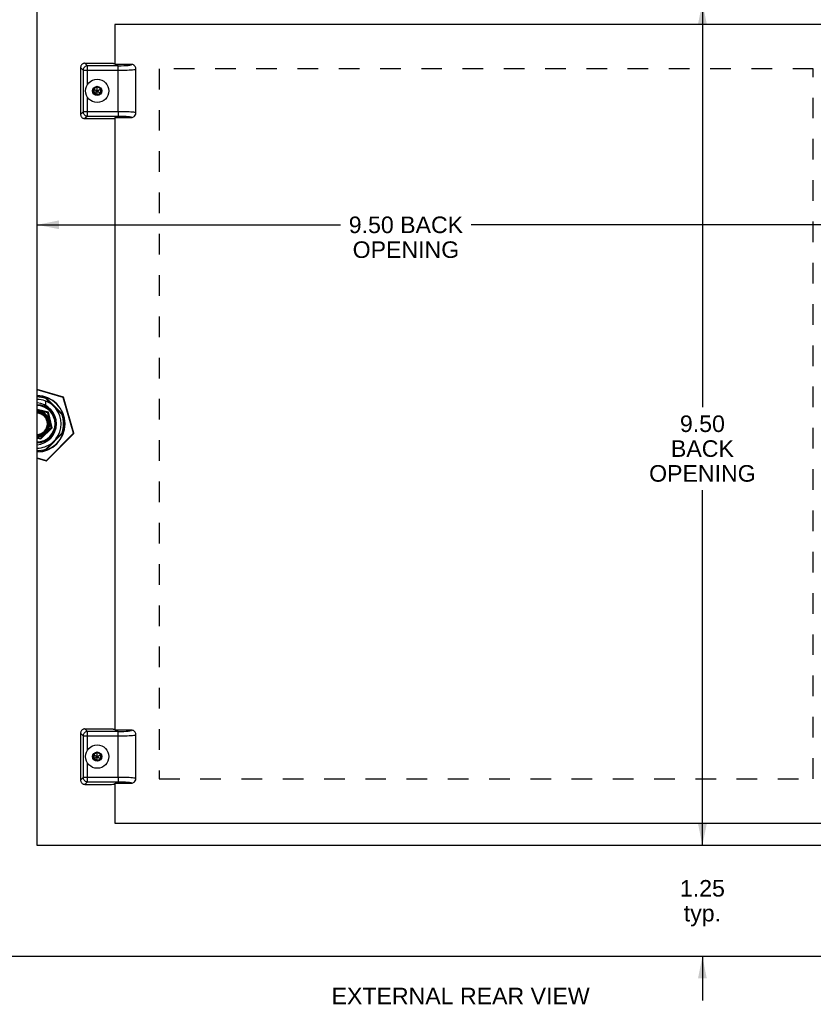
# Model space of a CAD drawing. Header units: inches. Extents: x 0 to 42.3, y 0 to 27.4.
# Tile 11 of 13: x 28.9 to 37.8, y 7.1 to 18.2. Entities that reach past the tile are written whole.
import ezdxf

# ---------------------------------------------------------------- set-up
doc = ezdxf.new("R2010")
doc.units = ezdxf.units.IN
doc.header["$LTSCALE"] = 2.325389
doc.header["$MEASUREMENT"] = 0
doc.linetypes.add('HIDDEN', pattern=[0.2, 0.1, -0.1])
doc.layers.get('0').update_dxf_attribs({"linetype": 'CONTINUOUS'})
for name, color, linetype in [('02___PRT_ALL_AXES', 7, 'CONTINUOUS'), ('DEFAULT_2', 8, 'HIDDEN'), ('DIMENSIONS', 7, 'CONTINUOUS')]:
    doc.layers.add(name, color=color, linetype=linetype)
doc.styles.get("Standard").update_dxf_attribs({"font": 'arial.ttf'})
doc.dimstyles.new('DIMSTYLE_1', dxfattribs={"dimtxt": 0.186528, "dimasz": 0.248705, "dimexe": 0.09, "dimexo": 0.07, "dimgap": 0.0375, "dimtad": 0, "dimtih": 1, "dimtoh": 1, "dimzin": 4, "dimdsep": 46, "dimtxsty": 'Standard', "dimblk": '_FILLED', "dimblk1": '_FILLED', "dimblk2": '_FILLED', "dimcen": 0.09, "dimazin": 1, "dimtfac": 1, "dimtofl": 0, "dimtmove": 0, "dimatfit": 3, "dimldrblk": '_FILLED', "dimfxl": 1, "dimtolj": 1, "dimtzin": 4, "dimarcsym": 0})

# ---------------------------------------------------------------- blocks, each defined once
blk = doc.blocks.new('_FILLED')
at = {"color": 0, "linetype": 'ByBlock'}
blk.add_solid([(0, 0), (-1, 0.2), (-1, -0.2)], dxfattribs=at)
blk = doc.blocks.new('*D10')
at = {"layer": 'DIMENSIONS', "color": 2, "linetype": 'Continuous'}
for p, q in [((27.806, 15.875), (27.308, 15.875)), ((29.056, 15.875), (29.553, 15.875))]:
    blk.add_line(p, q, dxfattribs=at)
at = {"layer": 'DIMENSIONS', "color": 2, "linetype": 'Continuous', "xscale": 0.2487046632, "yscale": 0.2487046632, "zscale": 0.2487046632}
blk.add_blockref('_FILLED', (27.806, 15.875), dxfattribs=at)
at = {"layer": 'DIMENSIONS', "color": 2, "linetype": 'Continuous', "xscale": 0.2487046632, "yscale": 0.2487046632, "zscale": 0.2487046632, "rotation": 180}
blk.add_blockref('_FILLED', (29.056, 15.875), dxfattribs=at)
at = {"layer": 'DIMENSIONS', "color": 2, "linetype": 'Continuous', "insert": (28.431, 15.968), "char_height": 0.1865, "width": 0.50689, "attachment_point": 2, "line_spacing_factor": 0.9}
blk.add_mtext('1.25\\Ptyp.', dxfattribs=at)
blk = doc.blocks.new('*D11')
at = {"layer": 'DIMENSIONS', "color": 2, "linetype": 'Continuous'}
for p, q in [((29.056, 15.875), (32.477, 15.875)), ((38.556, 15.875), (33.95, 15.875))]:
    blk.add_line(p, q, dxfattribs=at)
at = {"layer": 'DIMENSIONS', "color": 2, "linetype": 'Continuous', "xscale": 0.2487046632, "yscale": 0.2487046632, "zscale": 0.2487046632, "rotation": 180}
blk.add_blockref('_FILLED', (29.056, 15.875), dxfattribs=at)
at = {"layer": 'DIMENSIONS', "color": 2, "linetype": 'Continuous', "xscale": 0.2487046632, "yscale": 0.2487046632, "zscale": 0.2487046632}
blk.add_blockref('_FILLED', (38.556, 15.875), dxfattribs=at)
at = {"layer": 'DIMENSIONS', "color": 2, "linetype": 'Continuous', "insert": (33.214, 15.968), "char_height": 0.1865, "width": 1.28698, "attachment_point": 2, "line_spacing_factor": 0.9}
blk.add_mtext('9.50 BACK\\POPENING', dxfattribs=at)
blk = doc.blocks.new('*D12')
at = {"layer": 'DIMENSIONS', "color": 2, "linetype": 'Continuous'}
for p, q in [((36.556, 18.383), (36.556, 13.82)), ((36.556, 8.883), (36.556, 12.887))]:
    blk.add_line(p, q, dxfattribs=at)
at = {"layer": 'DIMENSIONS', "color": 2, "linetype": 'Continuous', "xscale": 0.2487046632, "yscale": 0.2487046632, "zscale": 0.2487046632}
for p, rotation in [((36.556, 18.383), 90), ((36.556, 8.883), 270)]:
    blk.add_blockref('_FILLED', p, dxfattribs=dict(at, rotation=rotation))
at = {"layer": 'DIMENSIONS', "color": 2, "linetype": 'Continuous', "insert": (36.556, 13.727), "char_height": 0.1865, "width": 1.19961, "attachment_point": 2, "line_spacing_factor": 0.9}
blk.add_mtext('9.50\\PBACK\\POPENING', dxfattribs=at)
blk = doc.blocks.new('*D13')
at = {"layer": 'DIMENSIONS', "color": 2, "linetype": 'Continuous'}
for p, q in [((36.556, 8.883), (36.556, 9.381)), ((36.556, 7.633), (36.556, 7.136))]:
    blk.add_line(p, q, dxfattribs=at)
at = {"layer": 'DIMENSIONS', "color": 2, "linetype": 'Continuous', "xscale": 0.2487046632, "yscale": 0.2487046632, "zscale": 0.2487046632}
for p, rotation in [((36.556, 8.883), 270), ((36.556, 7.633), 90)]:
    blk.add_blockref('_FILLED', p, dxfattribs=dict(at, rotation=rotation))
at = {"layer": 'DIMENSIONS', "color": 2, "linetype": 'Continuous', "insert": (36.556, 8.493), "char_height": 0.1865, "width": 0.50689, "attachment_point": 2, "line_spacing_factor": 0.9}
blk.add_mtext('1.25\\Ptyp.', dxfattribs=at)

msp = doc.modelspace()

# ---------------------------------------------------------------- linework, layer by layer
at = {"color": 3, "linetype": 'Continuous'}
for p, q in [((29.9311, 18.1333), (29.9311, 17.6818)), ((38.3061, 18.1333), (29.9311, 18.1333)), ((29.9311, 17.0847), (29.9311, 10.1818)), ((29.9311, 9.5847), (29.9311, 9.1333)), ((29.9311, 9.1333), (38.3061, 9.1333)), ((39.7455, 7.6333), (27.8655, 7.6333))]:
    msp.add_line(p, q, dxfattribs=at)
at = {"color": 7, "linetype": 'Continuous'}
for p, q in [((29.5461, 17.6459), (29.5461, 17.1206)), ((29.5749, 17.6171), (29.5461, 17.6459)), ((29.5959, 17.6958), (29.6247, 17.6669)), ((29.5959, 17.6958), (29.8789, 17.6958)), ((29.6247, 17.4561), (29.6247, 17.6669)), ((29.9711, 17.6669), (29.6247, 17.6669)), ((29.9311, 17.6858), (29.9248, 17.6921)), ((30.1198, 17.6818), (29.9351, 17.6818)), ((29.9711, 17.1494), (29.9711, 17.6669)), ((29.5749, 17.6171), (29.5749, 17.1494)), ((29.5749, 17.6171), (29.9711, 17.6171)), ((30.1711, 17.1362), (30.1711, 17.6303)), ((30.1711, 17.6302), (30.1711, 17.6302)), ((29.7336, 17.4317), (29.6917, 17.4075)), ((29.7336, 17.4289), (29.694, 17.4061)), ((29.7336, 17.3348), (29.7336, 17.4317)), ((29.7755, 17.4075), (29.7336, 17.4317)), ((29.7731, 17.4061), (29.7336, 17.4289)), ((29.6247, 17.0996), (29.6247, 17.3104)), ((29.6917, 17.359), (29.7755, 17.4075)), ((29.6917, 17.4075), (29.6917, 17.359)), ((29.6917, 17.4075), (29.7755, 17.359)), ((29.6917, 17.359), (29.7336, 17.3348)), ((29.694, 17.4061), (29.694, 17.3604)), ((29.7336, 17.3376), (29.694, 17.3604)), ((29.7336, 17.3376), (29.7731, 17.3604)), ((29.7336, 17.3348), (29.7755, 17.359)), ((29.7731, 17.3604), (29.7731, 17.4061)), ((29.7755, 17.359), (29.7755, 17.4075)), ((29.5461, 17.1206), (29.5749, 17.1494)), ((29.9711, 17.1494), (29.5749, 17.1494)), ((29.6247, 17.0996), (29.5959, 17.0708)), ((29.6247, 17.0996), (29.9738, 17.0996)), ((29.9351, 17.0847), (30.1198, 17.0847)), ((29.9711, 17.1494), (29.9711, 17.1156)), ((29.9711, 17.1156), (29.9711, 17.0996)), ((29.9738, 17.0996), (29.978, 17.0996)), ((29.978, 17.0996), (29.9825, 17.0995)), ((29.9825, 17.0995), (29.9856, 17.0995)), ((29.9856, 17.0995), (29.9888, 17.0995)), ((29.9888, 17.0995), (29.9921, 17.0994)), ((29.9921, 17.0994), (29.9956, 17.0994)), ((29.9956, 17.0994), (29.9991, 17.0993)), ((29.9991, 17.0993), (30.0027, 17.0993)), ((30.0027, 17.0993), (30.0074, 17.0992)), ((30.0074, 17.0992), (30.0116, 17.0991)), ((30.0116, 17.0991), (30.0155, 17.099)), ((30.0155, 17.099), (30.019, 17.0989)), ((30.019, 17.0989), (30.0222, 17.0988)), ((30.0222, 17.0988), (30.0263, 17.0986)), ((30.0263, 17.0986), (30.0297, 17.0985)), ((30.0297, 17.0985), (30.033, 17.0984)), ((30.0432, 17.0979), (30.0432, 17.0979)), ((30.0432, 17.0979), (30.0471, 17.0978)), ((30.0471, 17.0978), (30.0515, 17.0975)), ((30.0515, 17.0975), (30.0541, 17.0974)), ((30.0541, 17.0974), (30.0569, 17.0972)), ((30.0569, 17.0972), (30.0596, 17.097)), ((30.0596, 17.097), (30.0629, 17.0968)), ((30.0629, 17.0968), (30.0654, 17.0966)), ((30.0654, 17.0966), (30.0679, 17.0965)), ((30.0679, 17.0965), (30.0703, 17.0963)), ((30.0703, 17.0963), (30.0727, 17.0961)), ((30.0727, 17.0961), (30.075, 17.0959)), ((30.075, 17.0959), (30.0773, 17.0957)), ((30.0773, 17.0957), (30.0795, 17.0955)), ((30.0795, 17.0955), (30.0817, 17.0953)), ((30.1209, 17.0859), (30.1209, 17.0859)), ((30.1711, 17.1362), (30.1711, 17.1363)), ((29.5959, 17.0708), (29.8789, 17.0708)), ((29.9248, 17.0744), (29.9311, 17.0808)), ((29.3524, 13.9335), (29.0555, 14.0189)), ((29.3516, 13.9308), (29.0555, 14.016)), ((29.3538, 13.7295), (29.1503, 13.933)), ((29.1546, 13.9177), (29.3385, 13.7338)), ((29.1546, 13.8386), (29.1546, 13.8882)), ((29.3516, 13.9308), (29.3524, 13.9335)), ((29.3516, 13.9308), (29.3543, 13.9316)), ((29.468, 13.5264), (29.3516, 13.9308)), ((29.4706, 13.5271), (29.3543, 13.9316)), ((29.1853, 13.7645), (29.0555, 13.7943)), ((29.177, 13.7562), (29.0555, 13.784)), ((29.2145, 13.5922), (29.177, 13.7562)), ((29.1789, 13.7581), (29.1826, 13.7618)), ((29.2255, 13.5891), (29.1853, 13.7645)), ((29.0982, 13.4618), (29.2255, 13.5891)), ((29.1503, 13.3335), (29.3538, 13.537)), ((29.1741, 13.5517), (29.1708, 13.554)), ((29.1741, 13.5517), (29.2145, 13.5922)), ((29.2172, 13.5915), (29.2209, 13.5904)), ((29.2209, 13.5904), (29.222, 13.5901)), ((29.222, 13.5901), (29.2251, 13.5892)), ((29.274, 13.6335), (29.274, 13.6331)), ((29.0555, 13.4818), (29.0951, 13.4728)), ((29.0555, 13.4716), (29.0982, 13.4618)), ((29.0951, 13.4728), (29.1356, 13.5132)), ((29.0966, 13.4676), (29.0972, 13.4653)), ((29.1356, 13.5132), (29.1333, 13.5165)), ((29.3385, 13.5327), (29.1546, 13.3488)), ((29.1609, 13.2193), (29.468, 13.5264)), ((29.1628, 13.2174), (29.4699, 13.5245)), ((29.468, 13.5264), (29.4706, 13.5271)), ((29.468, 13.5264), (29.4699, 13.5245)), ((29.0555, 13.2496), (29.1609, 13.2193)), ((29.0555, 13.2468), (29.1602, 13.2167)), ((29.1609, 13.2193), (29.1602, 13.2167)), ((29.1609, 13.2193), (29.1628, 13.2174)), ((29.5749, 10.1171), (29.5461, 10.1459)), ((29.5461, 10.1459), (29.5461, 9.6206)), ((29.5749, 10.1171), (29.5749, 9.6494)), ((29.5749, 10.1171), (29.9711, 10.1171)), ((29.5959, 10.1958), (29.6247, 10.1669)), ((29.5959, 10.1958), (29.8789, 10.1958)), ((29.6247, 9.9561), (29.6247, 10.1669)), ((29.9711, 10.1669), (29.6247, 10.1669)), ((29.9311, 10.1858), (29.9248, 10.1921)), ((30.1198, 10.1818), (29.9351, 10.1818)), ((29.9711, 9.6494), (29.9711, 10.1669)), ((30.1711, 9.6362), (30.1711, 10.1303)), ((30.1711, 10.1302), (30.1711, 10.1302)), ((29.7336, 9.9317), (29.6917, 9.9075)), ((29.6917, 9.9075), (29.7755, 9.859)), ((29.6917, 9.9075), (29.6917, 9.859)), ((29.6917, 9.859), (29.7755, 9.9075)), ((29.7336, 9.9289), (29.694, 9.9061)), ((29.694, 9.9061), (29.694, 9.8604)), ((29.7755, 9.9075), (29.7336, 9.9317)), ((29.7336, 9.8348), (29.7336, 9.9317)), ((29.7731, 9.9061), (29.7336, 9.9289)), ((29.7731, 9.8604), (29.7731, 9.9061)), ((29.7755, 9.859), (29.7755, 9.9075)), ((29.6247, 9.5996), (29.6247, 9.8104)), ((29.6917, 9.859), (29.7336, 9.8348)), ((29.7336, 9.8376), (29.694, 9.8604)), ((29.7336, 9.8376), (29.7731, 9.8604)), ((29.7336, 9.8348), (29.7755, 9.859)), ((29.5461, 9.6206), (29.5749, 9.6494)), ((29.9711, 9.6494), (29.5749, 9.6494)), ((29.6247, 9.5996), (29.5959, 9.5708)), ((29.5959, 9.5708), (29.8789, 9.5708)), ((29.6247, 9.5996), (29.9738, 9.5996)), ((29.9248, 9.5744), (29.9311, 9.5808)), ((29.9351, 9.5847), (30.1198, 9.5847)), ((29.9711, 9.6494), (29.9711, 9.6156)), ((29.9711, 9.6156), (29.9711, 9.5996)), ((29.9738, 9.5996), (29.978, 9.5996)), ((29.978, 9.5996), (29.9825, 9.5995)), ((29.9825, 9.5995), (29.9856, 9.5995)), ((29.9856, 9.5995), (29.9888, 9.5995)), ((29.9888, 9.5995), (29.9921, 9.5994)), ((29.9921, 9.5994), (29.9956, 9.5994)), ((29.9956, 9.5994), (29.9991, 9.5993)), ((29.9991, 9.5993), (30.0027, 9.5993)), ((30.0027, 9.5993), (30.0074, 9.5992)), ((30.0074, 9.5992), (30.0116, 9.5991)), ((30.0116, 9.5991), (30.0155, 9.599)), ((30.0155, 9.599), (30.019, 9.5989)), ((30.019, 9.5989), (30.0222, 9.5988)), ((30.0222, 9.5988), (30.0263, 9.5986)), ((30.0263, 9.5986), (30.0297, 9.5985)), ((30.0297, 9.5985), (30.033, 9.5984)), ((30.0432, 9.5979), (30.0432, 9.5979)), ((30.0432, 9.5979), (30.0471, 9.5978)), ((30.0471, 9.5978), (30.0515, 9.5975)), ((30.0515, 9.5975), (30.0541, 9.5974)), ((30.0541, 9.5974), (30.0569, 9.5972)), ((30.0569, 9.5972), (30.0596, 9.597)), ((30.0596, 9.597), (30.0629, 9.5968)), ((30.0629, 9.5968), (30.0654, 9.5966)), ((30.0654, 9.5966), (30.0679, 9.5965)), ((30.0679, 9.5965), (30.0703, 9.5963)), ((30.0703, 9.5963), (30.0727, 9.5961)), ((30.0727, 9.5961), (30.075, 9.5959)), ((30.075, 9.5959), (30.0773, 9.5957)), ((30.0773, 9.5957), (30.0795, 9.5955)), ((30.0795, 9.5955), (30.0817, 9.5953)), ((30.1209, 9.5859), (30.1209, 9.5859)), ((30.1711, 9.6362), (30.1711, 9.6363))]:
    msp.add_line(p, q, dxfattribs=at)
for points in [[(29.5607, 17.6811), (29.5564, 17.6762), (29.5528, 17.6709), (29.5499, 17.665), (29.5478, 17.6589), (29.5465, 17.6525), (29.5461, 17.6459)], [(29.5959, 17.6958), (29.5893, 17.6953), (29.583, 17.6941), (29.5768, 17.692), (29.571, 17.6891), (29.5656, 17.6855), (29.5607, 17.6811)], [(29.5896, 17.6522), (29.5853, 17.6473), (29.5817, 17.6419), (29.5788, 17.6361), (29.5767, 17.63), (29.5754, 17.6236), (29.5749, 17.6171)], [(29.6247, 17.6669), (29.6183, 17.6665), (29.6119, 17.6652), (29.6057, 17.663), (29.5999, 17.6601), (29.5945, 17.6565), (29.5896, 17.6522)], [(29.8789, 17.6958), (29.8847, 17.6957), (29.8902, 17.6956), (29.8956, 17.6955), (29.9008, 17.6953), (29.9056, 17.695), (29.91, 17.6947)], [(29.91, 17.6947), (29.914, 17.6943), (29.9174, 17.6939), (29.9202, 17.6935), (29.9224, 17.693), (29.9239, 17.6926), (29.9248, 17.6921)], [(29.9711, 17.6669), (30.0038, 17.6673), (30.0334, 17.6681), (30.0605, 17.6695), (30.0837, 17.6714), (30.1018, 17.6736), (30.1144, 17.6762), (30.1203, 17.6789), (30.1198, 17.6818)], [(30.152, 17.6701), (30.1497, 17.672), (30.1428, 17.6761), (30.1354, 17.6792), (30.1278, 17.6811), (30.1198, 17.6818)], [(30.1711, 17.6302), (30.169, 17.6443), (30.1634, 17.6571), (30.1551, 17.6674), (30.152, 17.6701)], [(29.9711, 17.6171), (29.9972, 17.6172), (30.0229, 17.6176), (30.0477, 17.6181), (30.0712, 17.6189), (30.0929, 17.6198), (30.1125, 17.621)], [(30.1125, 17.621), (30.1311, 17.6224), (30.1467, 17.624), (30.1587, 17.6257), (30.1668, 17.6275), (30.1707, 17.6294), (30.1711, 17.6302)], [(29.5461, 17.1206), (29.5465, 17.114), (29.5478, 17.1076), (29.5499, 17.1015), (29.5528, 17.0956), (29.5564, 17.0903), (29.5607, 17.0854)], [(29.5607, 17.0854), (29.5656, 17.081), (29.571, 17.0774), (29.5768, 17.0745), (29.583, 17.0724), (29.5893, 17.0712), (29.5959, 17.0708)], [(29.5749, 17.1494), (29.5754, 17.1429), (29.5767, 17.1365), (29.5788, 17.1304), (29.5817, 17.1246), (29.5853, 17.1192), (29.5896, 17.1143)], [(29.5896, 17.1143), (29.5945, 17.11), (29.5999, 17.1064), (29.6057, 17.1035), (29.6119, 17.1013), (29.6183, 17.1), (29.6247, 17.0996)], [(30.1125, 17.1455), (30.093, 17.1467), (30.0716, 17.1476), (30.0488, 17.1483), (30.0246, 17.1489), (29.9984, 17.1492), (29.9711, 17.1493)], [(30.033, 17.0984), (30.0401, 17.0981), (30.0414, 17.098), (30.0432, 17.0979)], [(30.0817, 17.0953), (30.0838, 17.0951), (30.0855, 17.0949), (30.0874, 17.0947), (30.0892, 17.0945), (30.091, 17.0943), (30.0927, 17.0941), (30.0945, 17.0939), (30.0962, 17.0937), (30.0979, 17.0935), (30.0995, 17.0932), (30.1011, 17.093), (30.1027, 17.0927), (30.1042, 17.0925), (30.1057, 17.0922), (30.1071, 17.092), (30.1085, 17.0917), (30.1099, 17.0914), (30.1111, 17.0911), (30.1124, 17.0909), (30.1136, 17.0905), (30.1146, 17.0903), (30.1151, 17.0901)], [(30.1711, 17.1363), (30.1707, 17.1371), (30.1671, 17.1389), (30.1593, 17.1407), (30.1473, 17.1424), (30.1317, 17.144), (30.1125, 17.1455)], [(30.1151, 17.0901), (30.1159, 17.0899), (30.1163, 17.0897), (30.1167, 17.0896), (30.1171, 17.0895), (30.1174, 17.0893), (30.1178, 17.0892), (30.1181, 17.089), (30.1184, 17.0889), (30.1187, 17.0888), (30.119, 17.0886), (30.1192, 17.0885), (30.1195, 17.0884), (30.1197, 17.0882), (30.1199, 17.0881), (30.1201, 17.0879), (30.1203, 17.0878), (30.1204, 17.0877), (30.1206, 17.0875), (30.1206, 17.0875), (30.1207, 17.0874)], [(30.1198, 17.0847), (30.1278, 17.0854), (30.1353, 17.0872), (30.1427, 17.0903), (30.1496, 17.0944), (30.1524, 17.0966)], [(30.1209, 17.0859), (30.1209, 17.0858), (30.1209, 17.0858), (30.1209, 17.0858), (30.1209, 17.0858), (30.1208, 17.0857), (30.1207, 17.0854), (30.1203, 17.0851), (30.1198, 17.0847)], [(30.1207, 17.0874), (30.1208, 17.0873), (30.1208, 17.0872), (30.1209, 17.0872), (30.1209, 17.0871), (30.1209, 17.087), (30.121, 17.087), (30.121, 17.0869), (30.121, 17.0868), (30.1211, 17.0868), (30.1211, 17.0867), (30.1211, 17.0866), (30.1211, 17.0865), (30.1211, 17.0865), (30.1211, 17.0864), (30.1211, 17.0863), (30.1211, 17.0862), (30.1211, 17.0861), (30.121, 17.086), (30.121, 17.086), (30.121, 17.0859), (30.121, 17.0859), (30.121, 17.0859), (30.121, 17.0859), (30.121, 17.0859)], [(30.1524, 17.0966), (30.1553, 17.0992), (30.1635, 17.1095), (30.1691, 17.1223), (30.1711, 17.1362)], [(29.177, 13.7562), (29.1779, 13.7572), (29.1789, 13.7581)], [(29.1826, 13.7618), (29.184, 13.7632), (29.185, 13.7642)], [(29.185, 13.7642), (29.1852, 13.7644), (29.1853, 13.7645)], [(29.1741, 13.5517), (29.173, 13.5498), (29.1719, 13.5478), (29.1706, 13.5457), (29.1693, 13.5436), (29.1678, 13.5413), (29.1662, 13.5391), (29.1643, 13.5367), (29.1624, 13.5343), (29.1602, 13.5319), (29.158, 13.5296), (29.1556, 13.5273), (29.1532, 13.5251), (29.1508, 13.5231), (29.1484, 13.5213), (29.146, 13.5196), (29.1438, 13.518), (29.1416, 13.5167), (29.1395, 13.5154), (29.1375, 13.5143), (29.1356, 13.5132)], [(29.2145, 13.5922), (29.2159, 13.5918), (29.2172, 13.5915)], [(29.2251, 13.5892), (29.2254, 13.5891), (29.2255, 13.5891)], [(29.0951, 13.4728), (29.0955, 13.4714), (29.0958, 13.4701), (29.0966, 13.4676)], [(29.0972, 13.4653), (29.0981, 13.4622), (29.0982, 13.4619), (29.0982, 13.4618)], [(29.5607, 10.1811), (29.5564, 10.1762), (29.5528, 10.1709), (29.5499, 10.165), (29.5478, 10.1589), (29.5465, 10.1525), (29.5461, 10.1459)], [(29.5959, 10.1958), (29.5893, 10.1953), (29.583, 10.1941), (29.5768, 10.192), (29.571, 10.1891), (29.5656, 10.1855), (29.5607, 10.1811)], [(29.5896, 10.1522), (29.5853, 10.1473), (29.5817, 10.1419), (29.5788, 10.1361), (29.5767, 10.13), (29.5754, 10.1236), (29.5749, 10.1171)], [(29.6247, 10.1669), (29.6183, 10.1665), (29.6119, 10.1652), (29.6057, 10.163), (29.5999, 10.1601), (29.5945, 10.1565), (29.5896, 10.1522)], [(29.8789, 10.1958), (29.8847, 10.1957), (29.8902, 10.1956), (29.8956, 10.1955), (29.9008, 10.1953), (29.9056, 10.195), (29.91, 10.1947)], [(29.91, 10.1947), (29.914, 10.1943), (29.9174, 10.1939), (29.9202, 10.1935), (29.9224, 10.193), (29.9239, 10.1926), (29.9248, 10.1921)], [(29.9711, 10.1669), (30.0038, 10.1673), (30.0334, 10.1681), (30.0605, 10.1695), (30.0837, 10.1714), (30.1018, 10.1736), (30.1144, 10.1762), (30.1203, 10.1789), (30.1198, 10.1818)], [(29.9711, 10.1171), (29.9972, 10.1172), (30.0229, 10.1176), (30.0477, 10.1181), (30.0712, 10.1189), (30.0929, 10.1198), (30.1125, 10.121)], [(30.1125, 10.121), (30.1311, 10.1224), (30.1467, 10.124), (30.1587, 10.1257), (30.1668, 10.1275), (30.1707, 10.1294), (30.1711, 10.1302)], [(30.152, 10.1701), (30.1497, 10.172), (30.1428, 10.1761), (30.1354, 10.1792), (30.1278, 10.1811), (30.1198, 10.1818)], [(30.1711, 10.1302), (30.169, 10.1443), (30.1634, 10.1571), (30.1551, 10.1674), (30.152, 10.1701)], [(29.5461, 9.6206), (29.5465, 9.614), (29.5478, 9.6076), (29.5499, 9.6015), (29.5528, 9.5956), (29.5564, 9.5903), (29.5607, 9.5854)], [(29.5607, 9.5854), (29.5656, 9.581), (29.571, 9.5774), (29.5768, 9.5745), (29.583, 9.5724), (29.5893, 9.5712), (29.5959, 9.5708)], [(29.5749, 9.6494), (29.5754, 9.6429), (29.5767, 9.6365), (29.5788, 9.6304), (29.5817, 9.6246), (29.5853, 9.6192), (29.5896, 9.6143)], [(29.5896, 9.6143), (29.5945, 9.61), (29.5999, 9.6064), (29.6057, 9.6035), (29.6119, 9.6013), (29.6183, 9.6), (29.6247, 9.5996)], [(30.1125, 9.6455), (30.093, 9.6467), (30.0716, 9.6476), (30.0488, 9.6483), (30.0246, 9.6489), (29.9984, 9.6492), (29.9711, 9.6493)], [(30.033, 9.5984), (30.0401, 9.5981), (30.0414, 9.598), (30.0432, 9.5979)], [(30.0817, 9.5953), (30.0838, 9.5951), (30.0855, 9.5949), (30.0874, 9.5947), (30.0892, 9.5945), (30.091, 9.5943), (30.0927, 9.5941), (30.0945, 9.5939), (30.0962, 9.5937), (30.0979, 9.5935), (30.0995, 9.5932), (30.1011, 9.593), (30.1027, 9.5927), (30.1042, 9.5925), (30.1057, 9.5922), (30.1071, 9.592), (30.1085, 9.5917), (30.1099, 9.5914), (30.1111, 9.5911), (30.1124, 9.5909), (30.1136, 9.5905), (30.1146, 9.5903), (30.1151, 9.5901)], [(30.1711, 9.6363), (30.1707, 9.6371), (30.1671, 9.6389), (30.1593, 9.6407), (30.1473, 9.6424), (30.1317, 9.644), (30.1125, 9.6455)], [(30.1151, 9.5901), (30.1159, 9.5899), (30.1163, 9.5897), (30.1167, 9.5896), (30.1171, 9.5895), (30.1174, 9.5893), (30.1178, 9.5892), (30.1181, 9.589), (30.1184, 9.5889), (30.1187, 9.5888), (30.119, 9.5886), (30.1192, 9.5885), (30.1195, 9.5884), (30.1197, 9.5882), (30.1199, 9.5881), (30.1201, 9.5879), (30.1203, 9.5878), (30.1204, 9.5877), (30.1206, 9.5875), (30.1206, 9.5875), (30.1207, 9.5874)], [(30.1198, 9.5847), (30.1278, 9.5854), (30.1353, 9.5872), (30.1427, 9.5903), (30.1496, 9.5944), (30.1524, 9.5966)], [(30.1209, 9.5859), (30.1209, 9.5858), (30.1209, 9.5858), (30.1209, 9.5858), (30.1209, 9.5858), (30.1208, 9.5857), (30.1207, 9.5854), (30.1203, 9.5851), (30.1198, 9.5847)], [(30.1207, 9.5874), (30.1208, 9.5873), (30.1208, 9.5872), (30.1209, 9.5872), (30.1209, 9.5871), (30.1209, 9.587), (30.121, 9.587), (30.121, 9.5869), (30.121, 9.5868), (30.1211, 9.5868), (30.1211, 9.5867), (30.1211, 9.5866), (30.1211, 9.5865), (30.1211, 9.5865), (30.1211, 9.5864), (30.1211, 9.5863), (30.1211, 9.5862), (30.1211, 9.5861), (30.121, 9.586), (30.121, 9.586), (30.121, 9.5859), (30.121, 9.5859), (30.121, 9.5859), (30.121, 9.5859), (30.121, 9.5859)], [(30.1524, 9.5966), (30.1553, 9.5992), (30.1635, 9.6095), (30.1691, 9.6223), (30.1711, 9.6362)]]:
    msp.add_lwpolyline(points, dxfattribs=at)
for centre, radius in [((29.7336, 17.3833), 0.131), ((29.7336, 17.3833), 0.0514), ((29.7336, 9.8833), 0.131), ((29.7336, 9.8833), 0.0514)]:
    msp.add_circle(centre, radius, dxfattribs=at)
for centre, radius, start, end in [((29.054, 13.6333), 0.3177, 270.26303, 89.73712), ((29.054, 13.6333), 0.315, 270.26483, 89.73526), ((29.054, 13.6333), 0.3018, 70.5309, 89.72318), ((29.054, 13.6333), 0.2741, 51.52452, 89.69532), ((29.038, 13.6335), 0.236, 0, 85.75852), ((29.3516, 13.9308), 0.00273, 16.04913, 73.95087), ((29.054, 13.6333), 0.215, 270.38794, 89.61206), ((29.054, 13.6333), 0.205, 270.40392, 89.59032), ((29.054, 13.6333), 0.1451, 325.81626, 89.42428), ((29.054, 13.6333), 0.1411, 270.59056, 89.4087), ((29.054, 13.6333), 0.1343, 270.61907, 89.38074), ((29.054, 13.6333), 0.1272, 270.65528, 89.34178), ((29.054, 13.6333), 0.2741, 321.52452, 38.47548), ((29.054, 13.6333), 0.1193, 270.69922, 89.2979), ((29.054, 13.6333), 0.3018, 340.5309, 19.4691), ((29.038, 13.6331), 0.236, 274.24148, 360), ((29.054, 13.6333), 0.1451, 270.57181, 304.18374), ((29.468, 13.5264), 0.00273, 315, 16.04913), ((29.054, 13.6333), 0.2741, 270.30492, 308.47548), ((29.054, 13.6333), 0.3018, 270.27682, 289.4691), ((29.1609, 13.2193), 0.00273, 253.95087, 315)]:
    msp.add_arc(centre, radius, start, end, dxfattribs=at)
for centre in [(29.8789, 17.0748), (29.8789, 9.5748)]:
    msp.add_ellipse(centre, major_axis=(0.046, 0), ratio=0.0874887, start_param=-1.5707963, end_param=-0.0872665, dxfattribs=at)
at = {"layer": '02___PRT_ALL_AXES', "color": 3, "linetype": 'Continuous'}
for p, q in [((29.0555, 8.8833), (29.0555, 18.3833)), ((38.5555, 8.8833), (29.0555, 8.8833))]:
    msp.add_line(p, q, dxfattribs=at)
at = {"layer": 'DEFAULT_2', "color": 8, "linetype": 'HIDDEN'}
for p, q in [((30.4311, 17.6333), (30.4311, 9.6333)), ((37.8061, 17.6333), (30.4311, 17.6333)), ((37.8061, 9.6333), (37.8061, 17.6333)), ((30.4311, 9.6333), (37.8061, 9.6333))]:
    msp.add_line(p, q, dxfattribs=at)

# ---------------------------------------------------------------- texts
at = {"layer": 'DIMENSIONS', "color": 2, "linetype": 'Continuous', "insert": (33.8305, 7.2794), "char_height": 0.186528, "width": 2.90402, "attachment_point": 2, "line_spacing_factor": 0.9}
msp.add_mtext('EXTERNAL REAR VIEW', dxfattribs=at)

# ---------------------------------------------------------------- dimensions: what is measured, and where the dimension line sits
at = {"layer": 'DIMENSIONS', "color": 2, "linetype": 'Continuous'}
for base, p1, p2, text, picture, middle in [((29.0555, 15.875), (27.8055, 7.6543), (29.0555, 18.3833), '<>\\Ptyp.', '*D10', (28.4305, 15.7351)), ((38.5555, 15.875), (29.0555, 18.3833), (38.5555, 18.3833), '<> BACK\\POPENING', '*D11', (33.2136, 15.7351))]:
    dim = msp.add_linear_dim(base=base, p1=p1, p2=p2, text=text, dimstyle='DIMSTYLE_1', dxfattribs=at)
    dim.commit()
    dim.dimension.update_dxf_attribs({"geometry": picture, "text_midpoint": middle, "dimtype": 160})
for base, p1, p2, text, picture, middle in [((36.5561, 8.8833), (38.5555, 18.3833), (38.5555, 8.8833), '<>\\PBACK\\POPENING', '*D12', (36.5561, 13.3535)), ((36.5561, 7.6333), (38.5555, 8.8833), (27.8655, 7.6333), '<>\\Ptyp.', '*D13', (36.5561, 8.2599))]:
    dim = msp.add_linear_dim(base=base, p1=p1, p2=p2, angle=270, text=text, dimstyle='DIMSTYLE_1', dxfattribs=at)
    dim.commit()
    dim.dimension.update_dxf_attribs({"geometry": picture, "text_midpoint": middle, "dimtype": 160})

doc.saveas('drawing.dxf')
